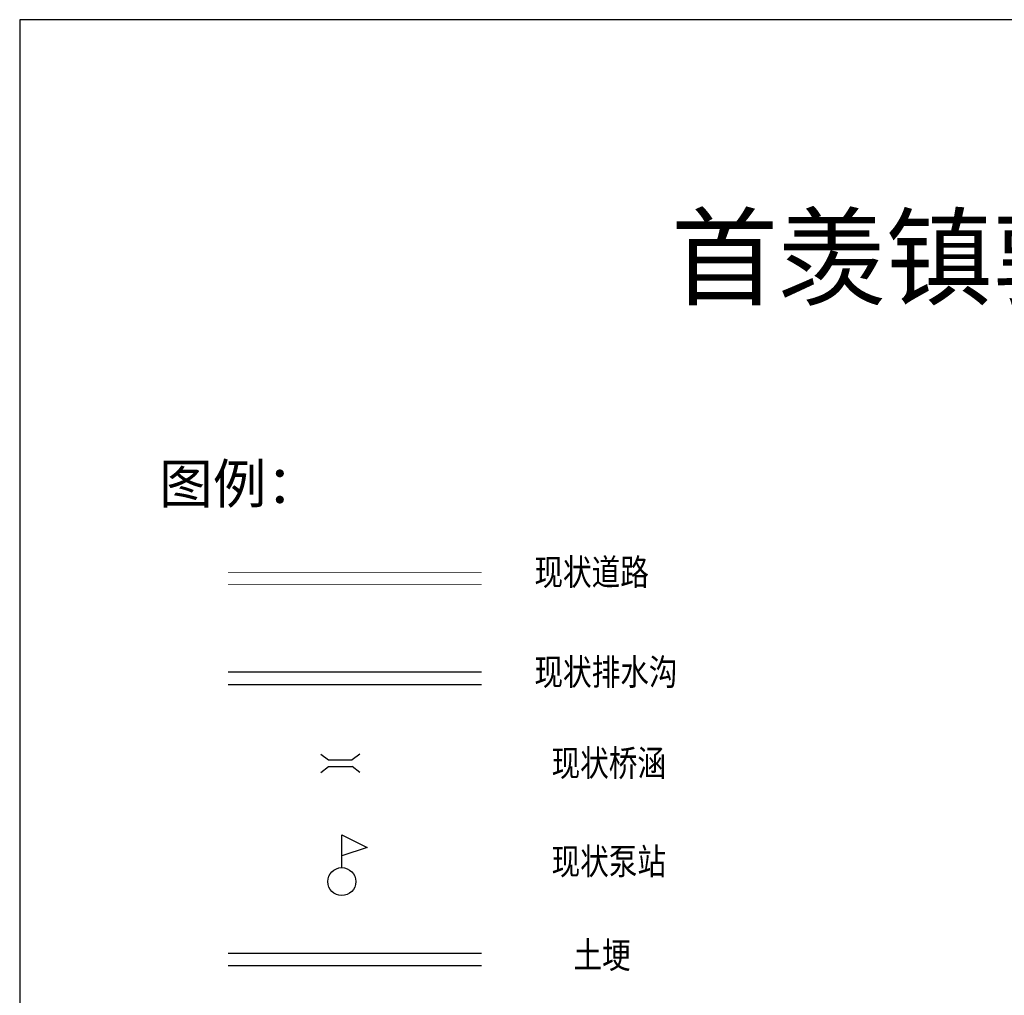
# Model space of a CAD drawing. Extents: x 456755 to 458049, y 3845626 to 3853218.
# Tile 51 of 80: x 456819 to 457194, y 3850800 to 3851172. Entities that reach past the tile are written whole.
import ezdxf

# ---------------------------------------------------------------- set-up
doc = ezdxf.new("R2010")
doc.units = 0
doc.linetypes.add('X3', pattern=[5, 4, -1])
doc.layers.get('0').update_dxf_attribs({"linetype": 'CONTINUOUS'})
for name, color, linetype in [('DLSS', 4, 'CONTINUOUS'), ('DMTZ', 3, 'CONTINUOUS'), ('SXSS', 5, 'CONTINUOUS')]:
    doc.layers.add(name, color=color, linetype=linetype)
doc.styles.add('仿宋体', font='仿宋_GB2312.ttf', dxfattribs={"width": 0.8})
doc.linetypes.add('10421', pattern='A,2,[150,AAA.SHX,S=0.5,R=0,X=0,Y=0.5],1e-11', length=2)
doc.linetypes.add('8352', pattern='A,1.5,[145,AAA.SHX,S=1,R=0,X=0,Y=1],1.5,-1,3,-1', length=8)

# ---------------------------------------------------------------- blocks, each defined once
blk = doc.blocks.new('1231231231')
at = {"color": 1, "linetype": 'Continuous', "lineweight": 30, "flags": 128}
blk.add_lwpolyline([(0, 0), (0, 52), (40.3, 32.1), (0, 18.5)], dxfattribs=at)
at = {"color": 1, "linetype": 'Continuous', "lineweight": 30}
blk.add_circle((0, -22.2), 22.2, dxfattribs=at)

msp = doc.modelspace()

# ---------------------------------------------------------------- linework, layer by layer
at = {"linetype": 'Continuous'}
msp.add_lwpolyline([(456818.61, 3849689.88), (457866.43, 3849689.88), (457866.43, 3851171.64), (456818.61, 3851171.64)], close=True, dxfattribs=at)
at = {"layer": 'DLSS', "linetype": 'Continuous'}
for p, q in [((456933.47, 3850891.66, -33.29), (456936.29, 3850889.47, -33.29)), ((456936.29, 3850889.47, -33.29), (456945.43, 3850889.47, -33.29)), ((456948.25, 3850891.66, -33.29), (456945.43, 3850889.47, -33.29)), ((456933.47, 3850884.75, -33.29), (456936.29, 3850886.94, -33.29)), ((456936.29, 3850886.94, -33.29), (456945.43, 3850886.94, -33.29)), ((456948.25, 3850884.75, -33.29), (456945.43, 3850886.94, -33.29))]:
    msp.add_line(p, q, dxfattribs=at)
at = {"layer": 'DLSS', "linetype": 'Continuous', "const_width": 0.2, "elevation": -33.29}
msp.add_lwpolyline([(456898.05, 3850961.02), (456994.71, 3850961.02)], dxfattribs=at)
at = {"layer": 'DLSS', "linetype": 'X3', "const_width": 0.2, "elevation": -33.29}
msp.add_lwpolyline([(456898.05, 3850956.31), (456994.71, 3850956.31)], dxfattribs=at)
at = {"layer": 'DMTZ', "linetype": '10421', "elevation": -33.29, "flags": 128}
for points in [[(456898.05, 3850815.77), (456994.71, 3850815.77)], [(456994.71, 3850811.06), (456898.05, 3850811.06)]]:
    msp.add_lwpolyline(points, dxfattribs=at)
at = {"layer": 'SXSS', "linetype": '8352', "elevation": -33.29}
for points in [[(456994.71, 3850922.93), (456898.05, 3850922.93)], [(456898.05, 3850918.22), (456994.71, 3850918.22)]]:
    msp.add_lwpolyline(points, dxfattribs=at)

# ---------------------------------------------------------------- block references
at = {"linetype": 'Continuous', "xscale": 0.2401000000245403, "yscale": 0.2401000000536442, "zscale": 0.2400999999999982}
msp.add_blockref('1231231231', (456941.42, 3850848.44, -69.1), dxfattribs=at)

# ---------------------------------------------------------------- texts
at = {"layer": 'DLSS', "color": 7, "linetype": 'X3', "style": '仿宋体'}
for s, height, p in [('首羡镇郭庄示范方现状图', 30, (457066.85, 3851066.04, -33.29)), ('图例：', 15, (456871.76, 3850987.24, -33.29))]:
    msp.add_text(s, height=height, dxfattribs=at).set_placement(p)
at = {"layer": 'DLSS', "linetype": 'X3', "style": '仿宋体', "width": 0.8}
msp.add_text('现状道路', height=10, dxfattribs=at).set_placement((457014.84, 3850956.09, -33.29))
at = {"layer": 'DLSS', "color": 1, "linetype": 'X3', "style": '仿宋体', "width": 0.8}
for s, p in [('现状桥涵', (457021.38, 3850883.3, -33.29)), ('现状泵站', (457021.38, 3850845.8, -33.29))]:
    msp.add_text(s, height=10, dxfattribs=at).set_placement(p)
at = {"layer": 'DMTZ', "linetype": '10421', "style": '仿宋体', "width": 0.8}
msp.add_text('土埂', height=10, dxfattribs=at).set_placement((457029.73, 3850810.14, -33.29))
at = {"layer": 'SXSS', "linetype": '8352', "style": '仿宋体', "width": 0.8}
msp.add_text('现状排水沟', height=10, dxfattribs=at).set_placement((457014.84, 3850918.01, -33.29))

doc.saveas('drawing.dxf')
